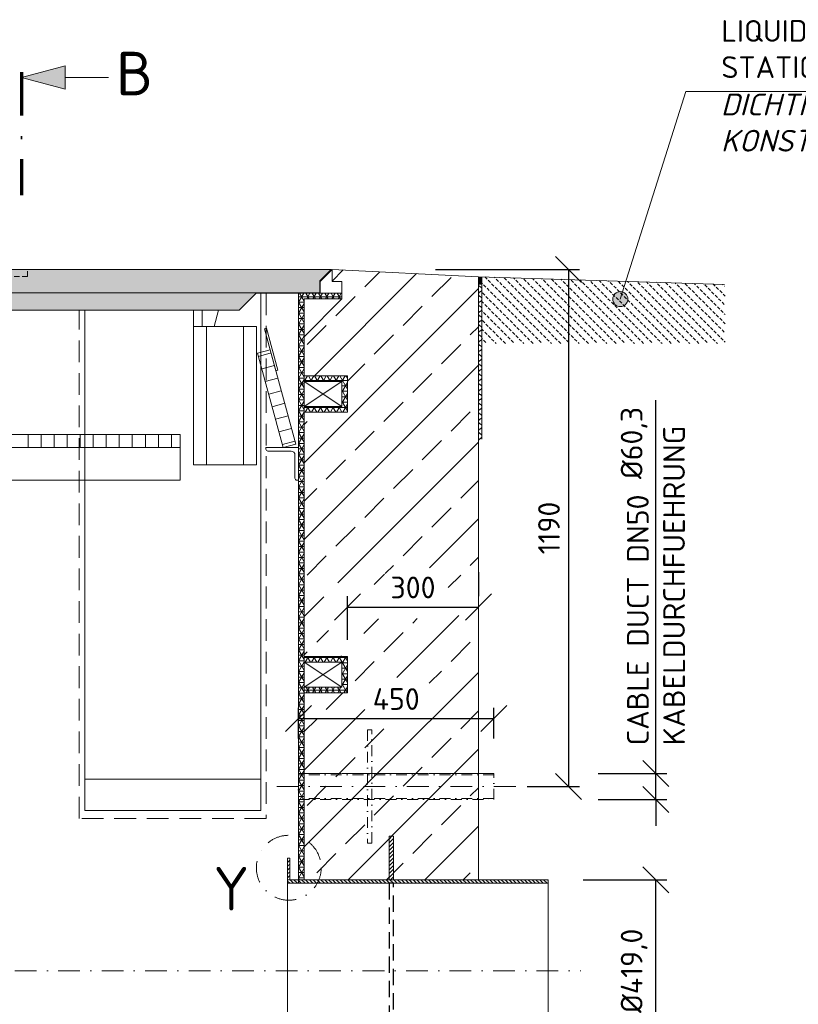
# Model space of a CAD drawing. Header units: millimetres. Extents: x -76904 to 25883, y -13890 to 20369.
# Tile 13 of 29: x 2489 to 4281, y -8830 to -6564. Entities that reach past the tile are written whole.
import ezdxf
from ezdxf.enums import TextEntityAlignment as Align

# ---------------------------------------------------------------- set-up
doc = ezdxf.new("R2010")
doc.units = ezdxf.units.MM
doc.header["$MEASUREMENT"] = 0
for name, pattern in [('HIDDEN', [0.375, 0.25, -0.125]), ('STRICHPUNKT2', [0.5, 0.25, -0.125, 0, -0.125]), ('STRICHPUNKTX2', [2, 1, -0.5, 0, -0.5]), ('VERDECKT2', [0.1875, 0.125, -0.0625])]:
    doc.linetypes.add(name, pattern=pattern)
doc.layers.add('8', color=7, linetype='Continuous')
for name, color, linetype, lineweight in [('P------T2', 7, 'Continuous', 18), ('P------T7', 7, 'Continuous', 18), ('P-BS----Bem', 7, 'Continuous', 18), ('P-BS---Schnitt', 7, 'Continuous', 18), ('P-BSWANF', 7, 'Continuous', 18), ('P-MGDMD', 7, 'Continuous', 18), ('P-MS250', 190, 'Continuous', 35), ('P-SSLEIX', 7, 'STRICHPUNKT2', 18)]:
    doc.layers.add(name, color=color, linetype=linetype, lineweight=lineweight)
doc.styles.add('ROMANS', font='romans.shx', dxfattribs={"width": 0.9})
doc.styles.get("Standard").update_dxf_attribs({"font": 'isocpeur.ttf'})
doc.dimstyles.new('Kopie von ISO-25', dxfattribs={"dimscale": 20, "dimtxt": 2.5, "dimasz": 3, "dimexe": 1.25, "dimexo": 0.625, "dimgap": 1, "dimtad": 1, "dimtxsty": 'Standard', "dimcen": 2.5, "dimadec": 0, "dimazin": 0, "dimtfac": 1, "dimtmove": 0, "dimatfit": 1, "dimfxl": 0, "dimarcsym": 0})
pattern_1 = [(0, (2178.12, -8369.326), (0, 12.5), []), (60, (2178.12, -8369.326), (-10.82532, 6.25), []), (120, (2178.12, -8369.326), (-10.82532, -6.25), [])]
pattern_2 = [(45, (2178.12, -8549.38), (-88.388, 88.388), []), (45, (2266.51, -8549.38), (-88.388, 88.388), [62.5, -31.25])]

# ---------------------------------------------------------------- blocks, each defined once
blk = doc.blocks.new('_Oblique')
at = {"color": 0, "linetype": 'ByBlock', "lineweight": -2}
blk.add_line((-0.5, -0.5), (0.5, 0.5), dxfattribs=at)
blk = doc.blocks.new('*D120')
at = {"layer": 'Defpoints', "color": 0, "lineweight": 0, "transparency": 16777216}
for p in [(3544.9, -7915.8), (3544.9, -7915.8), (3243.4, -8071.3)]:
    blk.add_point(p, dxfattribs=at)
at = {"layer": 'P-BS----Bem', "color": 0, "lineweight": -2, "transparency": 16777216}
for p, q in [((3544.9, -7835.8), (3544.9, -7890.8)), ((3243.4, -7991.3), (3243.4, -7890.8)), ((3243.4, -7915.8), (3544.9, -7915.8))]:
    blk.add_line(p, q, dxfattribs=at)
at = {"layer": 'P-BS----Bem', "color": 0, "lineweight": -2, "transparency": 16777216, "xscale": 60, "yscale": 60, "zscale": 60, "rotation": 180}
blk.add_blockref('_Oblique', (3243.4, -7915.8), dxfattribs=at)
at = {"layer": 'P-BS----Bem', "color": 0, "lineweight": -2, "transparency": 16777216, "xscale": 60, "yscale": 60, "zscale": 60}
blk.add_blockref('_Oblique', (3544.9, -7915.8), dxfattribs=at)
at = {"layer": 'P-BS----Bem', "color": 0, "transparency": 16777216, "insert": (3394.2, -7870.8), "char_height": 50, "attachment_point": 5}
blk.add_mtext('300', dxfattribs=at)
blk = doc.blocks.new('*D127')
at = {"layer": 'Defpoints', "color": 0, "lineweight": 0, "transparency": 16777216}
for p in [(3705.6, -8543.4), (3953.4, -8543.4), (3705.6, -8962.4)]:
    blk.add_point(p, dxfattribs=at)
at = {"layer": 'P-BS----Bem', "color": 0, "lineweight": -2, "transparency": 16777216}
for p, q in [((3785.6, -8543.4), (3978.4, -8543.4)), ((3953.4, -8962.4), (3953.4, -8543.4)), ((3785.6, -8962.4), (3978.4, -8962.4))]:
    blk.add_line(p, q, dxfattribs=at)
at = {"layer": 'P-BS----Bem', "color": 0, "lineweight": -2, "transparency": 16777216, "xscale": 60, "yscale": 60, "zscale": 60}
for p, rotation in [((3953.4, -8543.4), 90), ((3953.4, -8962.4), 270)]:
    blk.add_blockref('_Oblique', p, dxfattribs=dict(at, rotation=rotation))
at = {"layer": 'P-BS----Bem', "color": 0, "transparency": 16777216, "insert": (3903.4, -8752.9), "char_height": 50, "attachment_point": 5, "rotation": 90}
blk.add_mtext('%%c419,0', dxfattribs=at)
blk = doc.blocks.new('*D139')
at = {"layer": 'Defpoints', "color": 0, "lineweight": 0, "transparency": 16777216}
for p in [(3580.6, -8298.7), (3953.4, -8298.7), (3580.6, -8359)]:
    blk.add_point(p, dxfattribs=at)
at = {"layer": 'P-BS----Bem', "color": 0, "lineweight": -2, "transparency": 16777216}
for p, q in [((3953.4, -8298.7), (3953.4, -7439.6)), ((3820.6, -8298.7), (3978.4, -8298.7)), ((3953.4, -8359), (3953.4, -8298.7)), ((3820.6, -8359), (3978.4, -8359)), ((3953.4, -8359), (3953.4, -8419))]:
    blk.add_line(p, q, dxfattribs=at)
at = {"layer": 'P-BS----Bem', "color": 0, "lineweight": -2, "transparency": 16777216, "xscale": 60, "yscale": 60, "zscale": 60}
for p, rotation in [((3953.4, -8298.7), 270), ((3953.4, -8359), 90)]:
    blk.add_blockref('_Oblique', p, dxfattribs=dict(at, rotation=rotation))
at = {"layer": 'P-BS----Bem', "color": 0, "transparency": 16777216, "insert": (3903.4, -7538.3), "char_height": 50, "attachment_point": 5, "rotation": 90}
blk.add_mtext('%%c60,3', dxfattribs=at)
blk = doc.blocks.new('*D143')
at = {"layer": 'Defpoints', "color": 0, "lineweight": 0, "transparency": 16777216}
for p in [(3206, -7138.9), (3416.8, -8328.9), (3752.3, -8328.9)]:
    blk.add_point(p, dxfattribs=at)
at = {"layer": 'P-BS----Bem', "color": 0, "lineweight": -2, "transparency": 16777216}
for p, q in [((3446, -7138.9), (3777.3, -7138.9)), ((3752.3, -7138.9), (3752.3, -8328.9)), ((3656.8, -8328.9), (3777.3, -8328.9))]:
    blk.add_line(p, q, dxfattribs=at)
at = {"layer": 'P-BS----Bem', "color": 0, "lineweight": -2, "transparency": 16777216, "xscale": 60, "yscale": 60, "zscale": 60}
for p, rotation in [((3752.3, -7138.9), 90), ((3752.3, -8328.9), 270)]:
    blk.add_blockref('_Oblique', p, dxfattribs=dict(at, rotation=rotation))
at = {"layer": 'P-BS----Bem', "color": 0, "transparency": 16777216, "insert": (3707.3, -7733.9), "char_height": 50, "attachment_point": 5, "rotation": 90}
blk.add_mtext('1190', dxfattribs=at)
blk = doc.blocks.new('*D146')
at = {"layer": 'Defpoints', "color": 0, "lineweight": 0, "transparency": 16777216}
for p in [(3580.6, -8172.5), (3130.6, -8298.7), (3580.6, -8298.7)]:
    blk.add_point(p, dxfattribs=at)
at = {"layer": 'P-BS----Bem', "color": 0, "lineweight": -2, "transparency": 16777216}
for p, q in [((3130.6, -8218.7), (3130.6, -8147.5)), ((3580.6, -8218.7), (3580.6, -8147.5)), ((3130.6, -8172.5), (3580.6, -8172.5))]:
    blk.add_line(p, q, dxfattribs=at)
at = {"layer": 'P-BS----Bem', "color": 0, "lineweight": -2, "transparency": 16777216, "xscale": 60, "yscale": 60, "zscale": 60, "rotation": 180}
blk.add_blockref('_Oblique', (3130.6, -8172.5), dxfattribs=at)
at = {"layer": 'P-BS----Bem', "color": 0, "lineweight": -2, "transparency": 16777216, "xscale": 60, "yscale": 60, "zscale": 60}
blk.add_blockref('_Oblique', (3580.6, -8172.5), dxfattribs=at)
at = {"layer": 'P-BS----Bem', "color": 0, "transparency": 16777216, "insert": (3355.6, -8127.5), "char_height": 50, "attachment_point": 5}
blk.add_mtext('450', dxfattribs=at)

msp = doc.modelspace()

# ---------------------------------------------------------------- hatches: boundary and pattern name
at = {"lineweight": 0}
h = msp.add_hatch(color=253, dxfattribs=at)
h.dxf.hatch_style = 1
h.paths.add_polyline_path([(1150.228, -7138.876), (1176.728, -7165.376), (1176.728, -7192.876), (3179.512, -7192.876), (3179.512, -7165.376), (3206.012, -7138.876)])
at = {"lineweight": 9}
h = msp.add_hatch(dxfattribs=at)
h.set_pattern_fill('ANSI33', color=256, scale=500)
h.set_pattern_definition(pattern_2)
h.paths.add_polyline_path([(3221.527, -8021.701), (3232.068, -8029.376), (3143.62, -8029.376), (3143.62, -7467.376), (3243.42, -7467.376), (3243.42, -7383.476), (3143.62, -7383.476), (3143.62, -7293.676), (3230.42, -7206.876), (3230.42, -7166.376), (3208.012, -7166.376), (3208.012, -7138.876), (3544.92, -7155.676), (3544.92, -7882.485), (3544.03, -7881.61), (3527.778, -7881.61), (3512.034, -7883.132), (3500.861, -7885.67), (3492.735, -7883.132), (3481.053, -7877.042), (3471.404, -7866.382), (3464.293, -7849.632), (3452.612, -7831.36), (3422.647, -7822.223), (3400.809, -7822.731), (3370.336, -7823.238), (3351.036, -7825.776), (3329.706, -7839.481), (3319.548, -7853.185), (3312.438, -7869.935), (3301.772, -7887.193), (3288.745, -7868.774), (3273.508, -7868.267), (3247.429, -7881.61), (3231.177, -7863.354), (3217.513, -7858.561), (3191.885, -7879.294), (3182.669, -7920.842), (3196.256, -7962.822)])
at = {"lineweight": 0}
h = msp.add_hatch(dxfattribs=at)
h.set_pattern_fill('ANSI31', color=256, scale=16, angle=315, style=0)
h.set_pattern_definition([(180, (14993.4471, -15515.3467), (-5e-16, 2), [])])
h.paths.add_polyline_path([(3544.92, -7172.473), (3552.92, -7172.473), (3552.92, -7155.927), (3544.92, -7155.676)])
at = {"lineweight": 13}
h = msp.add_hatch(dxfattribs=at)
h.set_pattern_fill('BETON_UNBEWEHRT', color=256, scale=60, angle=90, pattern_type=2)
h.set_pattern_definition([(135, (3965.049, -7222.159), (-10.6066, -10.6066), [7.5, -3.75])])
h.paths.add_polyline_path([(4112.92, -7183.605), (4111.32, -7183.605), (4111.32, -7173.45), (3552.92, -7155.927), (3552.92, -7309.605), (4112.92, -7309.605), (4112.92, -7228.605)])
at = {"lineweight": 5}
h = msp.add_hatch(dxfattribs=at)
h.set_pattern_fill('NET3', color=256, scale=100)
h.set_pattern_definition([(0, (2178.12, -8414.376), (0, 12.5), []), (60, (2178.12, -8414.376), (-10.82532, 6.25), []), (120, (2178.12, -8414.376), (-10.82532, -6.25), [])])
h.paths.add_polyline_path([(1225.62, -8962.376), (1212.62, -8962.376), (1212.62, -9499.876), (2972.62, -9499.876), (2972.62, -9634.876), (3143.62, -9634.876), (3143.62, -8962.376), (3130.62, -8962.376), (3130.62, -9621.876), (2985.62, -9621.876), (2985.62, -9486.876), (1225.62, -9486.876)])
h.paths.add_polyline_path([(1212.62, -8543.376), (1225.62, -8543.376), (1225.62, -7193.876), (1125.82, -7193.876), (1125.82, -7206.876), (1212.62, -7206.876)])
h.paths.add_polyline_path([(3130.62, -8358.476), (3143.62, -8358.476), (3143.62, -7206.876), (3230.42, -7206.876), (3230.42, -7193.876), (3130.62, -7193.876)])
h.paths.add_polyline_path([(3143.62, -8358.476), (3130.62, -8358.476), (3130.62, -8543.376), (3143.62, -8543.376)])
at = {"lineweight": 0}
h = msp.add_hatch(color=253, dxfattribs=at)
h.dxf.hatch_style = 1
h.paths.add_polyline_path([(1321.888, -7192.876), (1361.888, -7232.876), (2994.352, -7232.876), (3034.352, -7192.876)])
h = msp.add_hatch(color=256, dxfattribs=at)
h.dxf.hatch_style = 1
edge = h.paths.add_edge_path()
edge.add_arc((3871.451, -7207.183), 17.348, 0, 360)
at = {"lineweight": 5}
h = msp.add_hatch(dxfattribs=at)
h.set_pattern_fill('NET3', color=256, scale=100)
h.set_pattern_definition(pattern_1)
h.paths.add_polyline_path([(3143.62, -7467.376), (3243.42, -7467.376), (3243.42, -7383.476), (3143.62, -7383.476), (3143.62, -7396.476), (3230.42, -7396.476), (3230.42, -7454.376), (3143.62, -7454.376)])
at = {"lineweight": 9}
h = msp.add_hatch(dxfattribs=at)
h.set_pattern_fill('ANSI33', color=256, scale=500)
h.set_pattern_definition(pattern_2)
h.paths.add_polyline_path([(3243.42, -8037.641), (3257.079, -8047.587), (3270.284, -8007.996), (3274.855, -7991.754), (3278.918, -7980.587), (3284.504, -7970.435), (3292.63, -7960.284), (3297.201, -7947.595), (3312.438, -7943.026), (3335.292, -7941.504), (3360.686, -7942.011), (3399.793, -7942.011), (3432.805, -7942.519), (3452.612, -7937.951), (3473.435, -7935.92), (3487.148, -7933.382), (3526.255, -7938.458), (3544.92, -7960.791), (3544.92, -8543.376), (3349.27, -8543.376), (3349.27, -8443.376), (3339.27, -8443.376), (3339.27, -8543.376), (3143.62, -8543.376), (3143.62, -8113.276), (3243.42, -8113.276)])
h.paths.add_polyline_path([(3431.631, -8180.332), (3283.071, -8180.332), (3283.071, -8077.78), (3431.631, -8077.78)])
at = {"lineweight": 5}
h = msp.add_hatch(dxfattribs=at)
h.set_pattern_fill('NET3', color=256, scale=100)
h.set_pattern_definition(pattern_1)
h.paths.add_polyline_path([(3143.62, -8113.276), (3243.42, -8113.276), (3243.42, -8029.376), (3143.62, -8029.376), (3143.62, -8042.376), (3230.42, -8042.376), (3230.42, -8100.276), (3143.62, -8100.276)])
at = {"lineweight": 0}
h = msp.add_hatch(dxfattribs=at)
h.set_pattern_fill('ANSI31', color=256, scale=50)
h.set_pattern_definition([(45, (1011.97, -8752.876), (-4.419417, 4.419417), [])])
h.paths.add_polyline_path([(3339.27, -8443.376), (3349.27, -8443.376), (3349.27, -8543.376), (3339.27, -8543.376)])
h = msp.add_hatch(dxfattribs=at)
h.set_pattern_fill('ANSI31', color=256, scale=50)
h.set_pattern_definition([(45, (1250.62, -8802.876), (-4.419417, 4.419417), [])])
h.paths.add_polyline_path([(3105.62, -8493.376), (3110.62, -8493.376), (3110.62, -8543.376), (3105.62, -8543.376)])
h = msp.add_hatch(dxfattribs=at)
h.set_pattern_fill('ANSI31', color=256, scale=50, angle=90)
h.set_pattern_definition([(135, (925.62, -8752.876), (-4.419417, -4.419417), [])])
h.paths.add_polyline_path([(3705.62, -8543.376), (3105.62, -8543.376), (3105.62, -8551.376), (3705.62, -8551.376)])
at = {"layer": 'P-BS---Schnitt', "linetype": 'Continuous', "lineweight": 18}
msp.add_hatch(color=0, dxfattribs=at).paths.add_polyline_path([(2493.406, -6697.138), (2593.406, -6670.343), (2593.406, -6723.933)])

# ---------------------------------------------------------------- linework, layer by layer
at = {"linetype": 'HIDDEN', "lineweight": 0, "ltscale": 50}
for q in [(1849.08, -7155.186), (2507.16, -7138.876)]:
    msp.add_line((2507.16, -7155.186), q, dxfattribs=at)
at = {"lineweight": 0}
for p, q in [((3208.012, -7138.876), (3180.512, -7166.376)), ((3208.012, -7138.876), (3208.012, -7166.376)), ((3208.012, -7138.876), (3544.92, -7155.676)), ((3544.92, -7155.676), (3544.92, -8543.376)), ((4111.32, -7173.45), (3544.92, -7155.676)), ((3552.92, -7155.927), (3552.92, -7529.605)), ((3180.512, -7166.376), (3180.512, -7193.876)), ((3208.012, -7166.376), (3230.42, -7166.376)), ((3230.42, -7166.376), (3230.42, -7193.876)), ((3552.92, -7172.473), (3544.92, -7172.473)), ((1321.888, -7192.876), (3034.352, -7192.876)), ((3033.352, -7193.876), (3130.62, -7193.876)), ((3230.42, -7193.876), (3130.62, -7193.876)), ((3130.62, -8551.376), (3130.62, -7193.876)), ((3230.42, -7206.876), (3230.42, -7193.876)), ((3143.62, -7206.876), (3230.42, -7206.876)), ((3230.42, -7206.876), (3143.62, -7293.676)), ((3143.62, -8358.476), (3143.62, -7206.876)), ((2888.765, -7298.876), (2888.765, -7232.876)), ((2908.765, -7270.339), (2908.765, -7232.876)), ((2936.412, -7270.339), (2946.45, -7232.876)), ((2918.765, -7588.339), (2918.765, -7270.339)), ((3003.765, -7588.339), (3003.765, -7270.339)), ((3067.482, -7331.127), (3038.533, -7339.001)), ((3075.356, -7360.076), (3046.407, -7367.95)), ((3083.23, -7389.024), (3054.281, -7396.898)), ((3143.62, -7454.376), (3230.42, -7396.476)), ((3143.62, -7396.476), (3230.42, -7454.376)), ((3091.104, -7417.972), (3062.155, -7425.846)), ((3098.978, -7446.92), (3070.029, -7454.794)), ((3106.852, -7475.868), (3077.903, -7483.742)), ((2508.12, -7518.876), (2508.12, -7548.876)), ((2538.12, -7518.876), (2538.12, -7548.876)), ((2568.12, -7518.876), (2568.12, -7548.876)), ((2598.12, -7518.876), (2598.12, -7548.876)), ((2628.12, -7518.876), (2628.12, -7548.876)), ((2658.12, -7518.876), (2658.12, -7548.876)), ((2688.12, -7518.876), (2688.12, -7548.876)), ((2718.12, -7518.876), (2718.12, -7548.876)), ((2748.12, -7518.876), (2748.12, -7548.876)), ((2778.12, -7518.876), (2778.12, -7548.876)), ((2808.12, -7518.876), (2808.12, -7548.876)), ((2838.12, -7518.876), (2838.12, -7548.876)), ((3114.726, -7504.817), (3085.778, -7512.691)), ((3122.6, -7533.765), (3093.652, -7541.639)), ((3143.62, -8100.276), (3230.42, -8042.376)), ((3143.62, -8042.376), (3230.42, -8100.276)), ((2638.62, -8311.876), (3043.62, -8311.876)), ((3143.62, -8543.376), (3143.62, -8358.476))]:
    msp.add_line(p, q, dxfattribs=at)
for points in [[(3179.512, -7165.376), (3179.512, -7192.876), (3034.352, -7192.876), (2994.352, -7232.876), (1361.888, -7232.876), (1321.888, -7192.876), (1176.728, -7192.876), (1176.728, -7165.376), (1150.228, -7138.876), (3206.012, -7138.876)], [(3033.765, -7588.339), (2888.765, -7588.339), (2888.765, -7270.339), (3033.765, -7270.339)], [(3078.636, -7372.137), (3052.39, -7275.643), (3057.214, -7274.331), (3083.461, -7370.825)], [(3095.62, -7548.876), (3036.565, -7331.764), (3065.513, -7323.89), (3124.568, -7541.002)], [(3230.42, -7396.476), (3143.62, -7396.476), (3143.62, -7454.376), (3230.42, -7454.376)], [(1498.12, -7548.876), (2858.12, -7548.876), (2858.12, -7518.876), (1498.12, -7518.876)], [(1498.12, -7623.876), (2858.12, -7623.876), (2858.12, -7548.876), (1498.12, -7548.876)], [(3230.42, -8042.376), (3143.62, -8042.376), (3143.62, -8100.276), (3230.42, -8100.276)], [(3339.27, -8443.376), (3349.27, -8443.376), (3349.27, -8543.376), (3339.27, -8543.376)], [(3110.62, -8543.376), (3105.62, -8543.376), (3105.62, -8493.376), (3110.62, -8493.376)], [(3705.62, -8543.376), (3105.62, -8543.376), (3105.62, -8551.376), (3705.62, -8551.376)], [(3105.62, -8543.376), (3705.62, -8543.376), (3705.62, -8962.376), (3105.62, -8962.376)]]:
    msp.add_lwpolyline(points, close=True, dxfattribs=at)
at = {"linetype": 'HIDDEN', "lineweight": 0, "ltscale": 200}
msp.add_lwpolyline([(3056.62, -7193.876), (3056.62, -8402.261), (2625.62, -8402.261), (2625.62, -7232.876)], dxfattribs=at)
at = {"lineweight": 0}
for points in [[(3043.62, -7193.876), (3043.62, -8383.876), (2638.62, -8383.876), (2638.62, -7232.876)], [(3143.62, -7383.476), (3243.42, -7383.476), (3243.42, -7467.376), (3143.62, -7467.376)], [(3143.62, -8029.376), (3243.42, -8029.376), (3243.42, -8113.276), (3143.62, -8113.276)]]:
    msp.add_lwpolyline(points, dxfattribs=at)
msp.add_lwpolyline([(3113.62, -7556.876), (3060.12, -7556.876, -0.41421356), (3055.62, -7552.376), (3055.62, -7548.876), (3130.62, -7548.876), (3130.62, -7548.876), (3130.62, -7548.876), (3130.62, -7623.876), (3127.12, -7623.876, -0.41421356), (3122.62, -7619.376), (3122.62, -7565.876, 0.41421356)], format="xyb", close=True, dxfattribs=at)
at = {"layer": 'P------T2'}
for q in [(3871.451, -7207.183), (5406.139, -6729.064)]:
    msp.add_line((4022.416, -6729.064), q, dxfattribs=at)
at = {"layer": 'P------T2', "color": 7}
msp.add_circle((3871.451, -7207.183), 17.348, dxfattribs=at)
at = {"layer": 'P-BS---Schnitt', "color": 0, "linetype": 'STRICHPUNKTX2', "lineweight": 70, "ltscale": 100}
msp.add_line((2493.406, -6685.042), (2493.406, -6967.996), dxfattribs=at)
at = {"layer": 'P-BS---Schnitt', "color": 0, "linetype": 'Continuous', "lineweight": 18}
msp.add_line((2693.406, -6697.138), (2593.406, -6697.138), dxfattribs=at)
msp.add_lwpolyline([(2593.406, -6670.343), (2593.406, -6723.933), (2493.406, -6697.138), (2593.406, -6670.343)], dxfattribs=at)
at = {"layer": 'P-BSWANF'}
for points in [[(3548.053, -7178.503, -0.0441331), (3546.977, -7177.686, -0.04750486), (3546.1, -7176.723, -0.05098369), (3545.452, -7175.645, -0.05394265), (3545.054, -7174.49, -0.05566997), (3544.92, -7173.295, -0.05566997)], [(3552.984, -7184.566, 0.05949306), (3552.831, -7183.289, 0.05740352), (3552.377, -7182.06, 0.05389692), (3551.64, -7180.927, 0.04989952), (3550.647, -7179.932, 0.04617533), (3549.437, -7179.113, 0.04317976), (3548.055, -7178.501, 0.04317976)], [(3544.92, -7195.837, -0.05566997), (3545.054, -7194.642, -0.05394265), (3545.452, -7193.486, -0.05098369), (3546.1, -7192.409, -0.04750486), (3546.977, -7191.446, -0.0441331), (3548.053, -7190.628, -0.0441331)], [(3548.053, -7201.042, -0.0441331), (3546.977, -7200.224, -0.04750486), (3546.1, -7199.261, -0.05098369), (3545.452, -7198.184, -0.05394265), (3545.054, -7197.028, -0.05566997), (3544.92, -7195.833, -0.05566997)], [(3548.055, -7190.631, 0.04317976), (3549.437, -7190.019, 0.04617533), (3550.647, -7189.2, 0.04989952), (3551.64, -7188.205, 0.05389692), (3552.377, -7187.072, 0.05740352), (3552.831, -7185.843, 0.05949306), (3552.984, -7184.566, 0.05949306)], [(3552.984, -7207.104, 0.05949306), (3552.831, -7205.827, 0.05740352), (3552.377, -7204.599, 0.05389692), (3551.64, -7203.465, 0.04989952), (3550.647, -7202.47, 0.04617533), (3549.437, -7201.651, 0.04317976), (3548.055, -7201.04, 0.04317976)], [(3544.92, -7218.375, -0.05566997), (3545.054, -7217.18, -0.05394265), (3545.452, -7216.025, -0.05098369), (3546.1, -7214.947, -0.04750486), (3546.977, -7213.984, -0.0441331), (3548.053, -7213.167, -0.0441331)], [(3548.053, -7223.58, -0.0441331), (3546.977, -7222.763, -0.04750486), (3546.1, -7221.799, -0.05098369), (3545.452, -7220.722, -0.05394265), (3545.054, -7219.566, -0.05566997), (3544.92, -7218.371, -0.05566997)], [(3548.055, -7213.169, 0.04317976), (3549.437, -7212.557, 0.04617533), (3550.647, -7211.738, 0.04989952), (3551.64, -7210.743, 0.05389692), (3552.377, -7209.61, 0.05740352), (3552.831, -7208.381, 0.05949306), (3552.984, -7207.104, 0.05949306)], [(3552.984, -7229.642, 0.05949306), (3552.831, -7228.365, 0.05740352), (3552.377, -7227.137, 0.05389692), (3551.64, -7226.004, 0.04989952), (3550.647, -7225.009, 0.04617533), (3549.437, -7224.19, 0.04317976), (3548.055, -7223.578, 0.04317976)], [(3544.92, -7240.914, -0.05566997), (3545.054, -7239.718, -0.05394265), (3545.452, -7238.563, -0.05098369), (3546.1, -7237.486, -0.04750486), (3546.977, -7236.522, -0.0441331), (3548.053, -7235.705, -0.0441331)], [(3548.053, -7246.118, -0.0441331), (3546.977, -7245.301, -0.04750486), (3546.1, -7244.337, -0.05098369), (3545.452, -7243.26, -0.05394265), (3545.054, -7242.105, -0.05566997), (3544.92, -7240.91, -0.05566997)], [(3548.055, -7235.707, 0.04317976), (3549.437, -7235.095, 0.04617533), (3550.647, -7234.276, 0.04989952), (3551.64, -7233.281, 0.05389692), (3552.377, -7232.148, 0.05740352), (3552.831, -7230.919, 0.05949306), (3552.984, -7229.642, 0.05949306)], [(3552.984, -7252.181, 0.05949306), (3552.831, -7250.904, 0.05740352), (3552.377, -7249.675, 0.05389692), (3551.64, -7248.542, 0.04989952), (3550.647, -7247.547, 0.04617533), (3549.437, -7246.728, 0.04317976), (3548.055, -7246.116, 0.04317976)], [(3544.92, -7263.452, -0.05566997), (3545.054, -7262.257, -0.05394265), (3545.452, -7261.101, -0.05098369), (3546.1, -7260.024, -0.04750486), (3546.977, -7259.061, -0.0441331), (3548.053, -7258.243, -0.0441331)], [(3548.053, -7268.656, -0.0441331), (3546.977, -7267.839, -0.04750486), (3546.1, -7266.876, -0.05098369), (3545.452, -7265.798, -0.05394265), (3545.054, -7264.643, -0.05566997), (3544.92, -7263.448, -0.05566997)], [(3548.055, -7258.245, 0.04317976), (3549.437, -7257.634, 0.04617533), (3550.647, -7256.815, 0.04989952), (3551.64, -7255.82, 0.05389692), (3552.377, -7254.686, 0.05740352), (3552.831, -7253.458, 0.05949306), (3552.984, -7252.181, 0.05949306)], [(3552.984, -7274.719, 0.05949306), (3552.831, -7273.442, 0.05740352), (3552.377, -7272.213, 0.05389692), (3551.64, -7271.08, 0.04989952), (3550.647, -7270.085, 0.04617533), (3549.437, -7269.266, 0.04317976), (3548.055, -7268.654, 0.04317976)], [(3544.92, -7285.99, -0.05566997), (3545.054, -7284.795, -0.05394265), (3545.452, -7283.639, -0.05098369), (3546.1, -7282.562, -0.04750486), (3546.977, -7281.599, -0.0441331), (3548.053, -7280.781, -0.0441331)], [(3548.053, -7291.195, -0.0441331), (3546.977, -7290.377, -0.04750486), (3546.1, -7289.414, -0.05098369), (3545.452, -7288.337, -0.05394265), (3545.054, -7287.181, -0.05566997), (3544.92, -7285.986, -0.05566997)], [(3548.055, -7280.784, 0.04317976), (3549.437, -7280.172, 0.04617533), (3550.647, -7279.353, 0.04989952), (3551.64, -7278.358, 0.05389692), (3552.377, -7277.224, 0.05740352), (3552.831, -7275.996, 0.05949306), (3552.984, -7274.719, 0.05949306)], [(3552.984, -7297.257, 0.05949306), (3552.831, -7295.98, 0.05740352), (3552.377, -7294.752, 0.05389692), (3551.64, -7293.618, 0.04989952), (3550.647, -7292.623, 0.04617533), (3549.437, -7291.804, 0.04317976), (3548.055, -7291.193, 0.04317976)], [(3544.92, -7308.528, -0.05566997), (3545.054, -7307.333, -0.05394265), (3545.452, -7306.178, -0.05098369), (3546.1, -7305.1, -0.04750486), (3546.977, -7304.137, -0.0441331), (3548.053, -7303.32, -0.0441331)], [(3548.053, -7313.733, -0.0441331), (3546.977, -7312.916, -0.04750486), (3546.1, -7311.952, -0.05098369), (3545.452, -7310.875, -0.05394265), (3545.054, -7309.719, -0.05566997), (3544.92, -7308.524, -0.05566997)], [(3548.055, -7303.322, 0.04317976), (3549.437, -7302.71, 0.04617533), (3550.647, -7301.891, 0.04989952), (3551.64, -7300.896, 0.05389692), (3552.377, -7299.763, 0.05740352), (3552.831, -7298.534, 0.05949306), (3552.984, -7297.257, 0.05949306)], [(3552.984, -7319.795, 0.05949306), (3552.831, -7318.518, 0.05740352), (3552.377, -7317.29, 0.05389692), (3551.64, -7316.157, 0.04989952), (3550.647, -7315.161, 0.04617533), (3549.437, -7314.343, 0.04317976), (3548.055, -7313.731, 0.04317976)], [(3544.92, -7331.067, -0.05566997), (3545.054, -7329.871, -0.05394265), (3545.452, -7328.716, -0.05098369), (3546.1, -7327.639, -0.04750486), (3546.977, -7326.675, -0.0441331), (3548.053, -7325.858, -0.0441331)], [(3548.053, -7336.271, -0.0441331), (3546.977, -7335.454, -0.04750486), (3546.1, -7334.49, -0.05098369), (3545.452, -7333.413, -0.05394265), (3545.054, -7332.258, -0.05566997), (3544.92, -7331.062, -0.05566997)], [(3548.055, -7325.86, 0.04317976), (3549.437, -7325.248, 0.04617533), (3550.647, -7324.429, 0.04989952), (3551.64, -7323.434, 0.05389692), (3552.377, -7322.301, 0.05740352), (3552.831, -7321.072, 0.05949306), (3552.984, -7319.795, 0.05949306)], [(3552.984, -7342.334, 0.05949306), (3552.831, -7341.057, 0.05740352), (3552.377, -7339.828, 0.05389692), (3551.64, -7338.695, 0.04989952), (3550.647, -7337.7, 0.04617533), (3549.437, -7336.881, 0.04317976), (3548.055, -7336.269, 0.04317976)], [(3544.92, -7353.605, -0.05566997), (3545.054, -7352.41, -0.05394265), (3545.452, -7351.254, -0.05098369), (3546.1, -7350.177, -0.04750486), (3546.977, -7349.214, -0.0441331), (3548.053, -7348.396, -0.0441331)], [(3548.053, -7358.809, -0.0441331), (3546.977, -7357.992, -0.04750486), (3546.1, -7357.029, -0.05098369), (3545.452, -7355.951, -0.05394265), (3545.054, -7354.796, -0.05566997), (3544.92, -7353.601, -0.05566997)], [(3548.055, -7348.398, 0.04317976), (3549.437, -7347.787, 0.04617533), (3550.647, -7346.968, 0.04989952), (3551.64, -7345.973, 0.05389692), (3552.377, -7344.839, 0.05740352), (3552.831, -7343.611, 0.05949306), (3552.984, -7342.334, 0.05949306)], [(3552.984, -7364.872, 0.05949306), (3552.831, -7363.595, 0.05740352), (3552.377, -7362.366, 0.05389692), (3551.64, -7361.233, 0.04989952), (3550.647, -7360.238, 0.04617533), (3549.437, -7359.419, 0.04317976), (3548.055, -7358.807, 0.04317976)], [(3544.92, -7376.143, -0.05566997), (3545.054, -7374.948, -0.05394265), (3545.452, -7373.792, -0.05098369), (3546.1, -7372.715, -0.04750486), (3546.977, -7371.752, -0.0441331), (3548.053, -7370.934, -0.0441331)], [(3548.053, -7381.348, -0.0441331), (3546.977, -7380.53, -0.04750486), (3546.1, -7379.567, -0.05098369), (3545.452, -7378.49, -0.05394265), (3545.054, -7377.334, -0.05566997), (3544.92, -7376.139, -0.05566997)], [(3548.055, -7370.936, 0.04317976), (3549.437, -7370.325, 0.04617533), (3550.647, -7369.506, 0.04989952), (3551.64, -7368.511, 0.05389692), (3552.377, -7367.377, 0.05740352), (3552.831, -7366.149, 0.05949306), (3552.984, -7364.872, 0.05949306)], [(3552.984, -7387.41, 0.05949306), (3552.831, -7386.133, 0.05740352), (3552.377, -7384.905, 0.05389692), (3551.64, -7383.771, 0.04989952), (3550.647, -7382.776, 0.04617533), (3549.437, -7381.957, 0.04317976), (3548.055, -7381.346, 0.04317976)], [(3544.92, -7398.681, -0.05566997), (3545.054, -7397.486, -0.05394265), (3545.452, -7396.331, -0.05098369), (3546.1, -7395.253, -0.04750486), (3546.977, -7394.29, -0.0441331), (3548.053, -7393.473, -0.0441331)], [(3548.053, -7403.886, -0.0441331), (3546.977, -7403.068, -0.04750486), (3546.1, -7402.105, -0.05098369), (3545.452, -7401.028, -0.05394265), (3545.054, -7399.872, -0.05566997), (3544.92, -7398.677, -0.05566997)], [(3548.055, -7393.475, 0.04317976), (3549.437, -7392.863, 0.04617533), (3550.647, -7392.044, 0.04989952), (3551.64, -7391.049, 0.05389692), (3552.377, -7389.916, 0.05740352), (3552.831, -7388.687, 0.05949306), (3552.984, -7387.41, 0.05949306)], [(3552.984, -7409.948, 0.05949306), (3552.831, -7408.671, 0.05740352), (3552.377, -7407.443, 0.05389692), (3551.64, -7406.309, 0.04989952), (3550.647, -7405.314, 0.04617533), (3549.437, -7404.495, 0.04317976), (3548.055, -7403.884, 0.04317976)], [(3544.92, -7421.22, -0.05566997), (3545.054, -7420.024, -0.05394265), (3545.452, -7418.869, -0.05098369), (3546.1, -7417.792, -0.04750486), (3546.977, -7416.828, -0.0441331), (3548.053, -7416.011, -0.0441331)], [(3548.053, -7426.424, -0.0441331), (3546.977, -7425.607, -0.04750486), (3546.1, -7424.643, -0.05098369), (3545.452, -7423.566, -0.05394265), (3545.054, -7422.411, -0.05566997), (3544.92, -7421.215, -0.05566997)], [(3548.055, -7416.013, 0.04317976), (3549.437, -7415.401, 0.04617533), (3550.647, -7414.582, 0.04989952), (3551.64, -7413.587, 0.05389692), (3552.377, -7412.454, 0.05740352), (3552.831, -7411.225, 0.05949306), (3552.984, -7409.948, 0.05949306)], [(3552.984, -7432.487, 0.05949306), (3552.831, -7431.21, 0.05740352), (3552.377, -7429.981, 0.05389692), (3551.64, -7428.848, 0.04989952), (3550.647, -7427.853, 0.04617533), (3549.437, -7427.034, 0.04317976), (3548.055, -7426.422, 0.04317976)], [(3544.92, -7443.758, -0.05566997), (3545.054, -7442.563, -0.05394265), (3545.452, -7441.407, -0.05098369), (3546.1, -7440.33, -0.04750486), (3546.977, -7439.366, -0.0441331), (3548.053, -7438.549, -0.0441331)], [(3548.053, -7448.962, -0.0441331), (3546.977, -7448.145, -0.04750486), (3546.1, -7447.182, -0.05098369), (3545.452, -7446.104, -0.05394265), (3545.054, -7444.949, -0.05566997), (3544.92, -7443.754, -0.05566997)], [(3548.055, -7438.551, 0.04317976), (3549.437, -7437.939, 0.04617533), (3550.647, -7437.121, 0.04989952), (3551.64, -7436.125, 0.05389692), (3552.377, -7434.992, 0.05740352), (3552.831, -7433.764, 0.05949306), (3552.984, -7432.487, 0.05949306)], [(3552.984, -7455.025, 0.05949306), (3552.831, -7453.748, 0.05740352), (3552.377, -7452.519, 0.05389692), (3551.64, -7451.386, 0.04989952), (3550.647, -7450.391, 0.04617533), (3549.437, -7449.572, 0.04317976), (3548.055, -7448.96, 0.04317976)], [(3544.92, -7466.296, -0.05566997), (3545.054, -7465.101, -0.05394265), (3545.452, -7463.945, -0.05098369), (3546.1, -7462.868, -0.04750486), (3546.977, -7461.905, -0.0441331), (3548.053, -7461.087, -0.0441331)], [(3548.053, -7471.501, -0.0441331), (3546.977, -7470.683, -0.04750486), (3546.1, -7469.72, -0.05098369), (3545.452, -7468.643, -0.05394265), (3545.054, -7467.487, -0.05566997), (3544.92, -7466.292, -0.05566997)], [(3548.055, -7461.089, 0.04317976), (3549.437, -7460.478, 0.04617533), (3550.647, -7459.659, 0.04989952), (3551.64, -7458.664, 0.05389692), (3552.377, -7457.53, 0.05740352), (3552.831, -7456.302, 0.05949306), (3552.984, -7455.025, 0.05949306)], [(3552.984, -7477.563, 0.05949306), (3552.831, -7476.286, 0.05740352), (3552.377, -7475.058, 0.05389692), (3551.64, -7473.924, 0.04989952), (3550.647, -7472.929, 0.04617533), (3549.437, -7472.11, 0.04317976), (3548.055, -7471.498, 0.04317976)], [(3544.92, -7488.834, -0.05566997), (3545.054, -7487.639, -0.05394265), (3545.452, -7486.484, -0.05098369), (3546.1, -7485.406, -0.04750486), (3546.977, -7484.443, -0.0441331), (3548.053, -7483.626, -0.0441331)], [(3548.053, -7494.039, -0.0441331), (3546.977, -7493.221, -0.04750486), (3546.1, -7492.258, -0.05098369), (3545.452, -7491.181, -0.05394265), (3545.054, -7490.025, -0.05566997), (3544.92, -7488.83, -0.05566997)], [(3548.055, -7483.628, 0.04317976), (3549.437, -7483.016, 0.04617533), (3550.647, -7482.197, 0.04989952), (3551.64, -7481.202, 0.05389692), (3552.377, -7480.069, 0.05740352), (3552.831, -7478.84, 0.05949306), (3552.984, -7477.563, 0.05949306)], [(3552.984, -7500.101, 0.05949306), (3552.831, -7498.824, 0.05740352), (3552.377, -7497.596, 0.05389692), (3551.64, -7496.462, 0.04989952), (3550.647, -7495.467, 0.04617533), (3549.437, -7494.648, 0.04317976), (3548.055, -7494.037, 0.04317976)], [(3544.92, -7511.372, -0.05566997), (3545.054, -7510.177, -0.05394265), (3545.452, -7509.022, -0.05098369), (3546.1, -7507.945, -0.04750486), (3546.977, -7506.981, -0.0441331), (3548.053, -7506.164, -0.0441331)], [(3548.053, -7516.577, -0.0441331), (3546.977, -7515.76, -0.04750486), (3546.1, -7514.796, -0.05098369), (3545.452, -7513.719, -0.05394265), (3545.054, -7512.564, -0.05566997), (3544.92, -7511.368, -0.05566997)], [(3548.055, -7506.166, 0.04317976), (3549.437, -7505.554, 0.04617533), (3550.647, -7504.735, 0.04989952), (3551.64, -7503.74, 0.05389692), (3552.377, -7502.607, 0.05740352), (3552.831, -7501.378, 0.05949306), (3552.984, -7500.101, 0.05949306)], [(3552.984, -7522.64, 0.05949306), (3552.831, -7521.363, 0.05740352), (3552.377, -7520.134, 0.05389692), (3551.64, -7519.001, 0.04989952), (3550.647, -7518.006, 0.04617533), (3549.437, -7517.187, 0.04317976), (3548.055, -7516.575, 0.04317976)], [(3544.92, -7533.911, -0.05566997), (3545.054, -7532.716, -0.05394265), (3545.452, -7531.56, -0.05098369), (3546.1, -7530.483, -0.04750486), (3546.977, -7529.519, -0.0441331), (3548.053, -7528.702, -0.0441331)], [(3548.055, -7528.704, 0.04317976), (3549.437, -7528.092, 0.04617533), (3550.647, -7527.273, 0.04989952), (3551.64, -7526.278, 0.05389692), (3552.377, -7525.145, 0.05740352), (3552.831, -7523.917, 0.05949306), (3552.984, -7522.64, 0.05949306)]]:
    msp.add_lwpolyline(points, format="xyb", dxfattribs=at)
at = {"layer": 'P-MGDMD', "linetype": 'STRICHPUNKTX2', "ltscale": 50}
msp.add_circle((3108.305, -8515.771), 74.656, dxfattribs=at)
at = {"layer": 'P-MS250', "color": 0, "linetype": 'VERDECKT2', "lineweight": 25, "ltscale": 300}
msp.add_lwpolyline([(3339.27, -8954.376), (3349.27, -8954.376), (3349.27, -8551.376), (3339.27, -8551.376)], close=True, dxfattribs=at)
at = {"layer": 'P-SSLEIX', "color": 7, "linetype": 'STRICHPUNKT2', "ltscale": 200}
for p, q in [((3630.62, -8328.876), (3080.62, -8328.876)), ((575.62, -8752.876), (3780.62, -8752.876))]:
    msp.add_line(p, q, dxfattribs=at)
at = {"layer": 'P-SSLEIX', "color": 7, "linetype": 'STRICHPUNKT2', "ltscale": 100}
for points in [[(3289.27, -8459.026), (3299.27, -8459.026), (3299.27, -8198.726), (3289.27, -8198.726)], [(3130.62, -8359.026), (3580.62, -8359.026), (3580.62, -8298.726), (3130.62, -8298.726)], [(3130.62, -8298.726), (3580.62, -8298.726), (3580.62, -8301.626), (3130.62, -8301.626)], [(3130.62, -8359.026), (3580.62, -8359.026), (3580.62, -8356.126), (3130.62, -8356.126)]]:
    msp.add_lwpolyline(points, close=True, dxfattribs=at)

# ---------------------------------------------------------------- texts
at = {"layer": '8', "linetype": 'Continuous', "insert": (2935.475, -8513.759), "char_height": 100, "width": 1093.23131, "attachment_point": 1, "style": 'ROMANS'}
msp.add_mtext('{\\fISOCPEUR|b0|i0|c0|p34;Y}', dxfattribs=at)
at = {"layer": 'P------T2', "char_height": 50, "attachment_point": 1}
for s, insert, width in [('LIQUID TIGHT CONCRETE AREA ACC. TO\\PSTATIC- CONSTRUCTIVE DESIGN', (4103.933, -6565.082), 1350.89418), ('{\\fISOCPEUR|b0|i1|c0|p34;DICHTFLÄCHE BETON NACH STATISCH-\\PKONSTRUKTIVER BEMESSUNG}', (4102.943, -6734.359), 1472.26071)]:
    msp.add_mtext(s, dxfattribs=dict(at, insert=insert, width=width))
at = {"layer": 'P------T2', "color": 7, "insert": (3886.949, -8234.234), "char_height": 50, "width": 696.44099, "attachment_point": 1, "rotation": 90}
msp.add_mtext('{\\C256;CABLE DUCT DN50\\PKABELDURCHFUEHRUNG}', dxfattribs=at)
at = {"layer": 'P------T7', "color": 0, "linetype": 'Continuous', "lineweight": 25}
msp.add_text('B', height=100, dxfattribs=at).set_placement((2710.785, -6687.997), align=Align.MIDDLE_LEFT)

# ---------------------------------------------------------------- dimensions: what is measured, and where the dimension line sits
at = {"layer": 'P-BS----Bem', "color": 0}
dim = msp.add_linear_dim(base=(3752.317, -8328.876), p1=(3206.012, -7138.876), p2=(3416.835, -8328.876), angle=90, dimstyle='Kopie von ISO-25', override={"dimexo": 12, "dimblk1": 'Oblique', "dimblk2": 'Oblique', "dimsah": 1}, dxfattribs=at)
dim.commit()
dim.dimension.update_dxf_attribs({"geometry": '*D143', "text_midpoint": (3707.317, -7733.876)})
dim = msp.add_linear_dim(base=(3953.442, -8298.726), p1=(3580.62, -8359.026), p2=(3580.62, -8298.726), angle=90, text='%%c60,3', dimstyle='Kopie von ISO-25', override={"dimexo": 12, "dimblk1": 'Oblique', "dimblk2": 'Oblique', "dimsah": 1}, dxfattribs=at)
dim.commit()
dim.dimension.update_dxf_attribs({"geometry": '*D139', "text_midpoint": (3953.442, -7538.343), "dimtype": 160})
for base, p1, p2, angle, text, picture, middle in [((3544.92, -7915.814), (3243.42, -8071.326), (3544.92, -7915.814), 180, '300', '*D120', (3394.17, -7870.814)), ((3953.442, -8543.376), (3705.62, -8962.376), (3705.62, -8543.376), 90, '%%c419,0', '*D127', (3903.442, -8752.876))]:
    dim = msp.add_linear_dim(base=base, p1=p1, p2=p2, angle=angle, text=text, dimstyle='Kopie von ISO-25', override={"dimexo": 4, "dimblk1": 'Oblique', "dimblk2": 'Oblique', "dimsah": 1}, dxfattribs=at)
    dim.commit()
    dim.dimension.update_dxf_attribs({"geometry": picture, "text_midpoint": middle})
dim = msp.add_linear_dim(base=(3580.62, -8172.476), p1=(3130.62, -8298.726), p2=(3580.62, -8298.726), dimstyle='Kopie von ISO-25', override={"dimexo": 4, "dimblk1": 'Oblique', "dimblk2": 'Oblique', "dimsah": 1}, dxfattribs=at)
dim.commit()
dim.dimension.update_dxf_attribs({"geometry": '*D146', "text_midpoint": (3355.62, -8127.476)})

doc.saveas('drawing.dxf')
